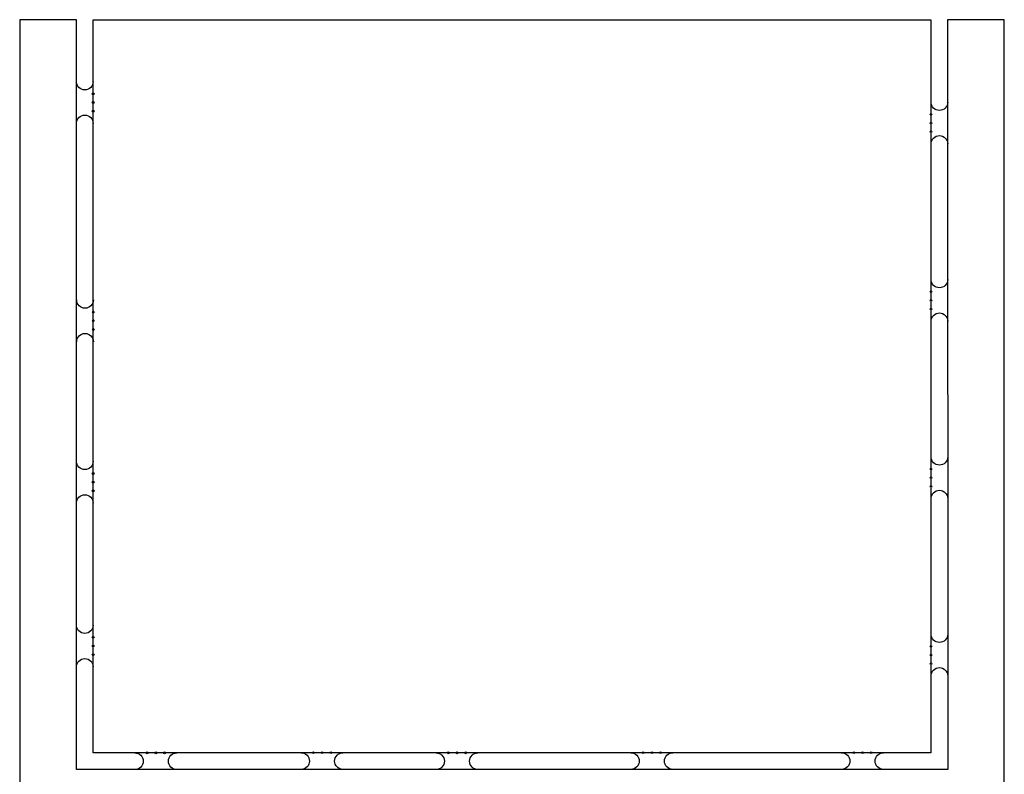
# Model space of a CAD drawing. Extents: x -11 to 131, y -42 to 220.
# Tile 4 of 4: x -11 to 131, y 112 to 220. Entities that reach past the tile are written whole.
import ezdxf

# ---------------------------------------------------------------- set-up
doc = ezdxf.new("R2010")
doc.units = 0
doc.layers.add('BOARD_GEOMETRY_OUTLINE', color=4, linetype='CONTINUOUS')
doc.layers.add('PIN_TOP', color=6, linetype='CONTINUOUS')

msp = doc.modelspace()

# ---------------------------------------------------------------- linework, layer by layer
at = {"layer": 'BOARD_GEOMETRY_OUTLINE'}
for points in [[(5.9944, 112.754664), (-2.3876, 112.754664), (-2.3876, 220.1418), (-10.5156, 220.1418), (-10.5156, 0.1778), (-2.37998, 0.1778), (-2.37998, 107.4166), (122.428, 107.4166), (122.387614, -0.0254), (130.515614, -0.0254), (130.515614, 220.160088), (122.387614, 220.160088), (122.428, 112.754664)], [(0, 115.160044), (0, 220.160088), (120.000014, 220.160088), (120.000014, 115.160044)]]:
    msp.add_lwpolyline(points, close=True, dxfattribs=at)
for points in [[(0.00762, 211.299044, -1), (-2.37998, 211.299044)], [(122.405394, 208.352644, -1), (120.017794, 208.352644)], [(-2.37998, 205.304644, -1), (0.00762, 205.304644)], [(120.017794, 202.358244, -1), (122.405394, 202.358244)], [(122.405394, 182.952644, -1), (120.017794, 182.952644)], [(0.03302, 180.031644, -1), (-2.35458, 180.031644)], [(120.017794, 176.958244, -1), (122.405394, 176.958244)], [(-2.35458, 174.037244, -1), (0.03302, 174.037244)], [(0.00762, 156.917644, -1), (-2.37998, 156.917644)], [(122.405394, 157.552644, -1), (120.017794, 157.552644)], [(120.017794, 151.558244, -1), (122.405394, 151.558244)], [(-2.37998, 150.923244, -1), (0.00762, 150.923244)], [(0.00762, 133.448044, -1), (-2.37998, 133.448044)], [(122.405394, 132.152644, -1), (120.017794, 132.152644)], [(-2.37998, 127.453644, -1), (0.00762, 127.453644)], [(120.017794, 126.158244, -1), (122.405394, 126.158244)], [(5.9944, 115.142264, -1), (5.9944, 112.754664)], [(11.9888, 112.754664, -1), (11.9888, 115.142264)], [(29.7942, 115.167664, -1), (29.7942, 112.780064)], [(35.7886, 112.780064, -1), (35.7886, 115.167664)], [(49.1236, 115.142264, -1), (49.1236, 112.754664)], [(55.118, 112.754664, -1), (55.118, 115.142264)], [(77.0382, 115.167664, -1), (77.0382, 112.780064)], [(83.0326, 112.780064, -1), (83.0326, 115.167664)], [(107.2134, 115.167664, -1), (107.2134, 112.780064)], [(113.2078, 112.780064, -1), (113.2078, 115.167664)]]:
    msp.add_lwpolyline(points, format="xyb", dxfattribs=at)
at = {"layer": 'PIN_TOP'}
for centre in [(0.00762, 209.546444), (0.00762, 208.301844), (0.00762, 207.057244), (120.017794, 206.600044), (120.017794, 205.355444), (120.017794, 204.110844), (120.017794, 181.200044), (120.017794, 179.955444), (0.03302, 178.279044), (120.017794, 178.710844), (0.03302, 177.034444), (0.03302, 175.789844), (0.00762, 155.165044), (120.017794, 155.800044), (0.00762, 153.920444), (120.017794, 154.555444), (0.00762, 152.675844), (120.017794, 153.310844), (0.00762, 131.695444), (0.00762, 130.450844), (120.017794, 130.400044), (0.00762, 129.206244), (120.017794, 129.155444), (120.017794, 127.910844), (7.747, 115.142264), (8.9916, 115.142264), (10.2362, 115.142264), (31.5468, 115.167664), (32.7914, 115.167664), (34.036, 115.167664), (50.8762, 115.142264), (52.1208, 115.142264), (53.3654, 115.142264), (78.7908, 115.167664), (80.0354, 115.167664), (81.28, 115.167664), (108.966, 115.167664), (110.2106, 115.167664), (111.4552, 115.167664)]:
    msp.add_circle(centre, 0.127, dxfattribs=at)

doc.saveas('drawing.dxf')
